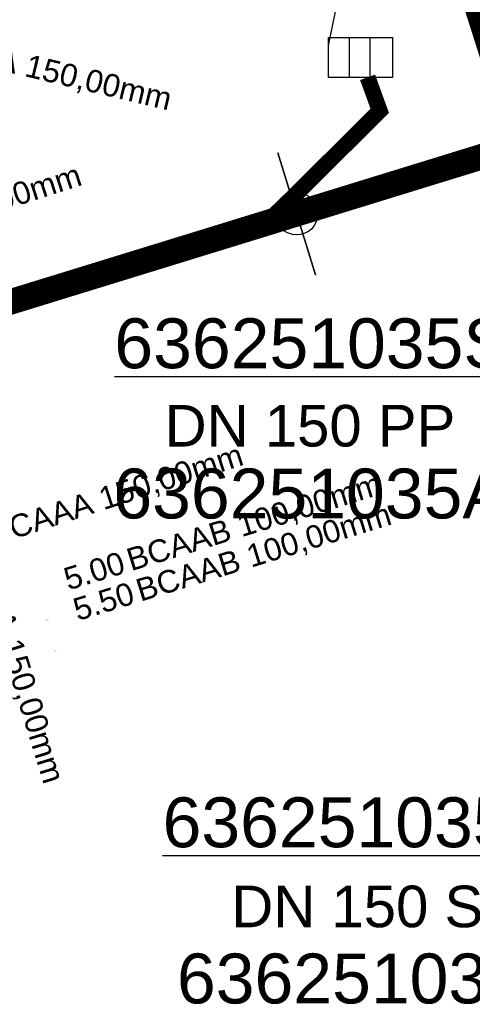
# Model space of a CAD drawing. Extents: x 356718 to 357658, y 5762241 to 5762615.
# Tile 65 of 157: x 357131.54 to 357138.63, y 5762332.81 to 5762348.23. Entities that reach past the tile are written whole.
import ezdxf
from ezdxf.enums import TextEntityAlignment as Align

# ---------------------------------------------------------------- set-up
doc = ezdxf.new("R2010")
doc.units = 0
doc.header["$MEASUREMENT"] = 0
doc.linetypes.add('AUSGEZOGEN', pattern=[0])
doc.linetypes.add('STRICHPUNKT', pattern=[5, 2, -1, 1, -1])
doc.layers.get('0').update_dxf_attribs({"linetype": 'AUSGEZOGEN'})
for name, color, linetype, true_color in [('111_00131_Symbol', 7, 'AUSGEZOGEN', 0x000000), ('114_00133_Schachtnummer', 7, 'AUSGEZOGEN', 0x000000), ('121_10376_Haltungen_Mischwasser', 6, 'STRICHPUNKT', 0xff00ff), ('121_10399_Haltungen_Mischwasser', 6, 'STRICHPUNKT', 0xff00ff), ('124_10626_Standard__Laenge____1', 7, 'AUSGEZOGEN', 0x000000), ('141_10677_Stutzen__alle__aus_DW', 7, 'AUSGEZOGEN', 0x000000), ('141_10868_Stutzen__141_', 7, 'AUSGEZOGEN', 0x000000)]:
    doc.layers.add(name, color=color, linetype=linetype, true_color=true_color)
doc.styles.add('ARIAL', font='arial.ttf', dxfattribs={"height": 1.5})
doc.styles.get("Standard").update_dxf_attribs({"font": 'arial.ttf', "height": 1})

# ---------------------------------------------------------------- blocks, each defined once
blk = doc.blocks.new('ES')
at = {"color": 0, "linetype": 'AUSGEZOGEN'}
for points in [[(-0.494, -0.319), (-0.494, 0.306), (0.506, 0.306), (0.506, -0.319), (-0.494, -0.319)], [(-0.169, -0.319), (-0.169, 0.306)], [(0.156, -0.319), (0.156, 0.306)]]:
    blk.add_lwpolyline(points, dxfattribs=at)
blk = doc.blocks.new('F00')
at = {"color": 0}
blk.add_circle((0, 0), 0.1, dxfattribs=at)

msp = doc.modelspace()

# ---------------------------------------------------------------- linework, layer by layer
at = {"layer": '114_00133_Schachtnummer', "color": 18, "linetype": 'AUSGEZOGEN', "true_color": 0x000000}
for points in [[(357136.379, 5762347.825), (357136.968, 5762350.684), (357128.638, 5762350.684)], [(357139.212, 5762344.72), (357141.356, 5762342.635), (357133.025, 5762342.635)], [(357140.053, 5762340.364), (357142.235, 5762335.135), (357133.78, 5762335.135)]]:
    msp.add_lwpolyline(points, dxfattribs=at)
at = {"layer": '121_10376_Haltungen_Mischwasser', "color": 6, "linetype": 'STRICHPUNKT', "true_color": 0xff00ff, "const_width": 0.4}
msp.add_lwpolyline([(357098.178, 5762333.572), (357141.147, 5762346.812)], dxfattribs=at)
at = {"layer": '121_10399_Haltungen_Mischwasser', "color": 6, "linetype": 'STRICHPUNKT', "true_color": 0xff00ff, "const_width": 0.25}
for points in [[(357137.102, 5762353.204), (357139.289, 5762346.344)], [(357136.989, 5762347.324), (357137.179, 5762346.8), (357135.832, 5762345.46), (357135.473, 5762345.112)]]:
    msp.add_lwpolyline(points, dxfattribs=at)
at = {"layer": '141_10868_Stutzen__141_', "color": 18, "linetype": 'AUSGEZOGEN', "true_color": 0x000000}
msp.add_lwpolyline([(357136.173, 5762344.233), (357135.584, 5762346.144)], close=True, dxfattribs=at)
at = {"layer": '141_10868_Stutzen__141_', "color": 18, "true_color": 0x000000}
msp.add_circle((357135.879, 5762345.189), 0.333, dxfattribs=at)

# ---------------------------------------------------------------- block references
at = {"layer": '111_00131_Symbol', "color": 18, "true_color": 0x000000}
msp.add_blockref('ES', (357136.873, 5762347.643), dxfattribs=at)
at = {"layer": '111_00131_Symbol', "color": 18, "true_color": 0x000000, "rotation": 197.1}
msp.add_blockref('F00', (357135.401, 5762345.042), dxfattribs=at)

# ---------------------------------------------------------------- texts
at = {"layer": '114_00133_Schachtnummer', "color": 18, "true_color": 0x000000, "style": 'ARIAL'}
for s, p in [('636251035SE01', (357133.025, 5762343.551)), ('636251035AP01', (357133.009, 5762341.199)), ('636251035GA04', (357133.78, 5762336.051)), ('636251035AP04', (357134.005, 5762333.606))]:
    msp.add_text(s, height=0.78136, dxfattribs=at).set_placement(p, align=Align.TOP_LEFT)
at = {"layer": '124_10626_Standard__Laenge____1', "color": 18, "true_color": 0x000000, "style": 'ARIAL'}
for s, p in [('DN 150 PP', (357133.813, 5762342.195)), ('DN 150 STZ', (357134.856, 5762334.669))]:
    msp.add_text(s, height=0.6511, dxfattribs=at).set_placement(p, align=Align.TOP_LEFT)
at = {"layer": '141_10677_Stutzen__alle__aus_DW', "color": 18, "true_color": 0x000000}
for p in [(357131.942, 5762338.826), (357132.089, 5762338.348)]:
    msp.add_text('BCAAB 100,00mm', height=0.00707, rotation=17.1, dxfattribs=at).set_placement(p, align=Align.TOP_LEFT)
for s, p in [('5.00', (357131.941, 5762338.826)), ('5.50', (357132.088, 5762338.348))]:
    msp.add_text(s, height=0.00707, rotation=17.1, dxfattribs=at).set_placement(p, align=Align.TOP_RIGHT)
at = {"layer": '141_10868_Stutzen__141_', "color": 18, "true_color": 0x000000}
for s, rotation, p in [('BCABA 150,00mm', 346.6, (357129.926, 5762348.109)), ('BCAAA 150,00mm', 17.8, (357128.492, 5762344.714)), ('BCAAA 150,00mm', 17.9, (357131.024, 5762340.326)), ('BCAAB 100,00mm', 17.1, (357133.182, 5762339.929)), ('BCAAB 100,00mm', 17.1, (357133.329, 5762339.451)), ('BCABA 150,00mm', 287.2, (357131.036, 5762340.299))]:
    msp.add_text(s, height=0.35326, rotation=rotation, dxfattribs=at).set_placement(p, align=Align.TOP_LEFT)
for s, p in [('5.00', (357133.117, 5762339.909)), ('5.50', (357133.264, 5762339.431))]:
    msp.add_text(s, height=0.3533, rotation=17.1, dxfattribs=at).set_placement(p, align=Align.TOP_RIGHT)

doc.saveas('drawing.dxf')
